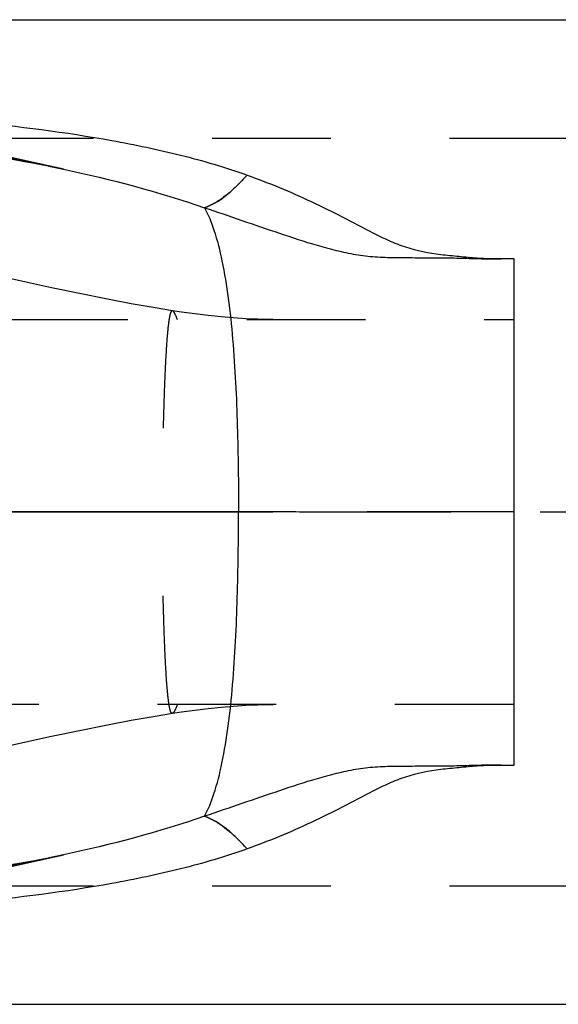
# Model space of a CAD drawing. Header units: millimetres. Extents: x 378 to 622, y 465 to 540.
# Tile 5 of 6: x 505 to 535, y 465 to 519. Entities that reach past the tile are written whole.
import ezdxf

# ---------------------------------------------------------------- set-up
doc = ezdxf.new("R2010")
doc.units = ezdxf.units.MM
doc.header["$LTSCALE"] = 65.185185
doc.linetypes.add('CENTER', pattern=[0.6, 0.375, -0.075, 0.075, -0.075])
doc.linetypes.add('HIDDEN', pattern=[0.2, 0.1, -0.1])
for name, color, linetype in [('ACHSEN_S', 7, 'CONTINUOUS'), ('FLAECHEN', 7, 'CONTINUOUS'), ('KOERPER', 7, 'CONTINUOUS'), ('KONST.EL_MIT_GEO', 7, 'CONTINUOUS')]:
    doc.layers.add(name, color=color, linetype=linetype)

msp = doc.modelspace()

# ---------------------------------------------------------------- linework, layer by layer
at = {"layer": 'ACHSEN_S', "color": 2, "linetype": 'CENTER'}
msp.add_line((377.5, 492.323), (622.5, 492.323), dxfattribs=at)
at = {"layer": 'FLAECHEN', "color": 8, "linetype": 'HIDDEN'}
for p, q in [((476.834, 512.823), (601.5, 512.823)), ((507.134, 504.623), (500.678, 506.034)), ((500.678, 478.612), (505.546, 479.679)), ((476.834, 471.823), (601.5, 471.823))]:
    msp.add_line(p, q, dxfattribs=at)
for points in [[(513.765, 503.362), (512.815, 503.514), (511.498, 503.746), (510.115, 504.009), (508.66, 504.302), (507.134, 504.623)], [(519.287, 502.874), (519.092, 502.875), (518.456, 502.89), (517.8, 502.92), (517.126, 502.966), (516.435, 503.026), (515.726, 503.1), (515, 503.188), (514.259, 503.289), (513.764, 503.362)], [(513.764, 481.283), (514.259, 481.356), (515, 481.457), (515.726, 481.545), (516.435, 481.619), (517.126, 481.68), (517.8, 481.725), (518.456, 481.756), (519.092, 481.77), (519.287, 481.771)], [(505.546, 479.679), (507.134, 480.022), (508.66, 480.343), (510.115, 480.637), (511.498, 480.9), (512.815, 481.131), (513.765, 481.283)]]:
    msp.add_lwpolyline(points, dxfattribs=at)
at = {"layer": 'KOERPER', "color": 7, "linetype": 'Continuous'}
for p, q in [((476.801, 519.323), (539, 519.323)), ((507.784, 511.131), (502.057, 512.385)), ((517.394, 492.323), (505.226, 492.323)), ((502.057, 472.26), (507.784, 473.514)), ((476.801, 465.323), (539, 465.323))]:
    msp.add_line(p, q, dxfattribs=at)
msp.add_open_spline([(532.5, 492.323), (529.821, 492.323), (525.904, 492.324), (520.869, 492.321), (518.513, 492.326), (517.394, 492.323)], degree=3, knots=[0, 0, 0, 0, 0.53208, 0.77781, 1, 1, 1, 1], dxfattribs=at)
at = {"layer": 'KONST.EL_MIT_GEO', "color": 8, "linetype": 'HIDDEN'}
for p, q in [((504.765, 511.702), (505.564, 511.566)), ((505.535, 511.571), (506.311, 511.429)), ((506.276, 511.436), (507.029, 511.289)), ((506.99, 511.297), (507.785, 511.131)), ((507.675, 511.155), (507.783, 511.131)), ((513.765, 503.362), (513.764, 503.362)), ((465.696, 502.874), (532.5, 502.874)), ((532.5, 492.323), (477.5, 492.323)), ((532.5, 481.771), (465.696, 481.771)), ((513.765, 481.283), (513.764, 481.283)), ((505.574, 473.082), (504.778, 472.946)), ((506.318, 473.218), (505.545, 473.077)), ((507.034, 473.358), (506.284, 473.211)), ((507.785, 473.515), (506.995, 473.35)), ((507.783, 473.514), (507.678, 473.491))]:
    msp.add_line(p, q, dxfattribs=at)
at = {"layer": 'KONST.EL_MIT_GEO', "color": 7, "linetype": 'Continuous'}
for p, q in [((507.784, 511.131), (507.785, 511.131)), ((532.5, 506.22), (532.5, 478.426)), ((507.785, 473.515), (507.784, 473.514))]:
    msp.add_line(p, q, dxfattribs=at)
at = {"layer": 'KONST.EL_MIT_GEO', "color": 8, "linetype": 'HIDDEN'}
for centre, radius, start, end in [((487.452, 416.526), 96.766, 77.87094, 81.63656), ((487.742, 418.038), 95.227, 77.85068, 81.2348), ((487.452, 568.12), 96.765, 278.36302, 282.12907), ((487.74, 566.619), 95.238, 278.76264, 282.14917)]:
    msp.add_arc(centre, radius, start, end, dxfattribs=at)
at = {"layer": 'KONST.EL_MIT_GEO', "color": 7, "linetype": 'Continuous'}
for points, knots in [([(502.703, 513.734), (505.294, 513.484), (509.159, 512.998), (514.21, 511.947), (516.667, 511.232), (517.86, 510.803)], [0, 0, 0, 0, 0.504769, 0.754094, 1, 1, 1, 1]), ([(515.524, 509.012), (515.931, 509.143), (516.789, 509.679), (517.49, 510.38), (517.86, 510.803)], [0, 0, 0, 0, 0.431726, 1, 1, 1, 1]), ([(517.86, 510.803), (518.459, 510.587), (519.645, 510.131), (521.387, 509.364), (523.092, 508.521), (524.493, 507.772), (525.641, 507.199), (526.863, 506.723), (528.17, 506.466), (529.495, 506.349), (530.493, 506.25), (531.496, 506.21), (532.165, 506.222), (532.5, 506.22)], [0, 0, 0, 0, 0.122724, 0.244954, 0.367011, 0.489551, 0.551468, 0.614284, 0.742048, 0.806469, 0.870927, 0.935451, 1, 1, 1, 1]), ([(515.524, 509.013), (516.898, 508.556), (518.948, 507.835), (521.356, 507.043), (522.754, 506.659), (523.816, 506.432), (524.896, 506.299), (525.981, 506.28), (527.067, 506.273), (528.153, 506.254), (529.24, 506.263), (530.326, 506.222), (531.413, 506.202), (532.138, 506.222), (532.5, 506.22)], [0, 0, 0, 0, 0.249982, 0.375002, 0.437534, 0.50004, 0.562467, 0.624844, 0.687334, 0.749868, 0.812404, 0.874932, 0.937464, 1, 1, 1, 1]), ([(515.524, 509.013), (515.742, 508.625), (516.117, 507.66), (516.535, 505.995), (516.859, 503.991), (517.172, 500.962), (517.352, 497.045), (517.394, 493.884), (517.394, 492.323)], [0, 0, 0, 0, 0.078937, 0.182455, 0.304489, 0.438878, 0.722852, 1, 1, 1, 1]), ([(515.524, 475.633), (515.742, 476.021), (516.117, 476.986), (516.535, 478.651), (516.859, 480.655), (517.172, 483.684), (517.352, 487.6), (517.394, 490.761), (517.394, 492.323)], [0, 0, 0, 0, 0.078937, 0.182455, 0.304489, 0.438878, 0.722852, 1, 1, 1, 1]), ([(532.5, 478.426), (532.138, 478.423), (531.413, 478.443), (530.326, 478.424), (529.24, 478.383), (528.153, 478.392), (527.067, 478.372), (525.981, 478.366), (524.896, 478.347), (523.816, 478.213), (522.754, 477.986), (521.356, 477.603), (518.948, 476.81), (516.898, 476.09), (515.524, 475.633)], [0, 0, 0, 0, 0.062536, 0.125068, 0.187596, 0.250133, 0.312666, 0.375157, 0.437533, 0.49996, 0.562466, 0.624998, 0.750018, 1, 1, 1, 1]), ([(532.5, 478.426), (532.165, 478.423), (531.496, 478.435), (530.493, 478.396), (529.495, 478.297), (528.17, 478.179), (526.863, 477.922), (525.641, 477.446), (524.493, 476.874), (523.092, 476.124), (521.387, 475.282), (519.645, 474.515), (518.459, 474.058), (517.86, 473.843)], [0, 0, 0, 0, 0.064549, 0.129073, 0.193531, 0.257952, 0.385716, 0.448532, 0.510449, 0.632989, 0.755046, 0.877276, 1, 1, 1, 1]), ([(515.524, 475.633), (515.93, 475.503), (516.789, 474.966), (517.49, 474.266), (517.86, 473.843)], [0, 0, 0, 0, 0.431731, 1, 1, 1, 1]), ([(517.86, 473.843), (516.667, 473.414), (514.21, 472.698), (509.159, 471.647), (505.294, 471.161), (502.703, 470.912)], [0, 0, 0, 0, 0.245906, 0.495231, 1, 1, 1, 1])]:
    msp.add_open_spline(points, degree=3, knots=knots, dxfattribs=at)
for points in [[(507.785, 511.131), (510.399, 510.565), (512.997, 509.888), (515.524, 509.012)], [(515.524, 475.633), (512.997, 474.757), (510.399, 474.08), (507.785, 473.515)]]:
    msp.add_open_spline(points, degree=3, dxfattribs=at)
at = {"layer": 'KONST.EL_MIT_GEO', "color": 8, "linetype": 'HIDDEN'}
for points, knots in [([(517.86, 510.803), (517.49, 510.38), (516.789, 509.679), (515.931, 509.143), (515.524, 509.012)], [0, 0, 0, 0, 0.568274, 1, 1, 1, 1]), ([(513.764, 503.362), (513.742, 503.366), (513.702, 503.334), (513.673, 503.274), (513.632, 503.159), (513.589, 502.949), (513.541, 502.617), (513.495, 502.177), (513.43, 501.379), (513.361, 500.145), (513.293, 498.434), (513.245, 496.492), (513.22, 494.429), (513.216, 493.026), (513.216, 492.323)], [0, 0, 0, 0, 0.00607, 0.011221, 0.018314, 0.038982, 0.069036, 0.108874, 0.158433, 0.285238, 0.44272, 0.621129, 0.809917, 1, 1, 1, 1]), ([(513.764, 503.362), (513.717, 503.369), (513.655, 503.24), (513.617, 503.085), (513.591, 502.951), (513.579, 502.875)], [0, 0, 0, 0, 0.269078, 0.568486, 1, 1, 1, 1]), ([(514.041, 502.874), (513.996, 502.99), (513.934, 503.146), (513.841, 503.307), (513.789, 503.358), (513.765, 503.362)], [0, 0, 0, 0, 0.652532, 0.86833, 1, 1, 1, 1]), ([(513.764, 481.283), (513.742, 481.28), (513.702, 481.312), (513.673, 481.371), (513.632, 481.487), (513.589, 481.697), (513.541, 482.029), (513.495, 482.468), (513.43, 483.266), (513.361, 484.5), (513.293, 486.212), (513.245, 488.154), (513.22, 490.217), (513.216, 491.619), (513.216, 492.323)], [0, 0, 0, 0, 0.00607, 0.011221, 0.018314, 0.038982, 0.069036, 0.108874, 0.158433, 0.285238, 0.44272, 0.621129, 0.809917, 1, 1, 1, 1]), ([(513.764, 481.283), (513.717, 481.276), (513.655, 481.406), (513.617, 481.56), (513.591, 481.695), (513.579, 481.771)], [0, 0, 0, 0, 0.269077, 0.568486, 1, 1, 1, 1]), ([(514.041, 481.771), (513.996, 481.656), (513.934, 481.5), (513.841, 481.338), (513.789, 481.287), (513.765, 481.283)], [0, 0, 0, 0, 0.652532, 0.86833, 1, 1, 1, 1]), ([(517.86, 473.843), (517.49, 474.266), (516.789, 474.966), (515.93, 475.503), (515.524, 475.633)], [0, 0, 0, 0, 0.568269, 1, 1, 1, 1])]:
    msp.add_open_spline(points, degree=3, knots=knots, dxfattribs=at)
msp.add_open_spline([(515.524, 475.633), (512.996, 474.757), (510.398, 474.08), (507.783, 473.514)], degree=3, dxfattribs=at)

doc.saveas('drawing.dxf')
